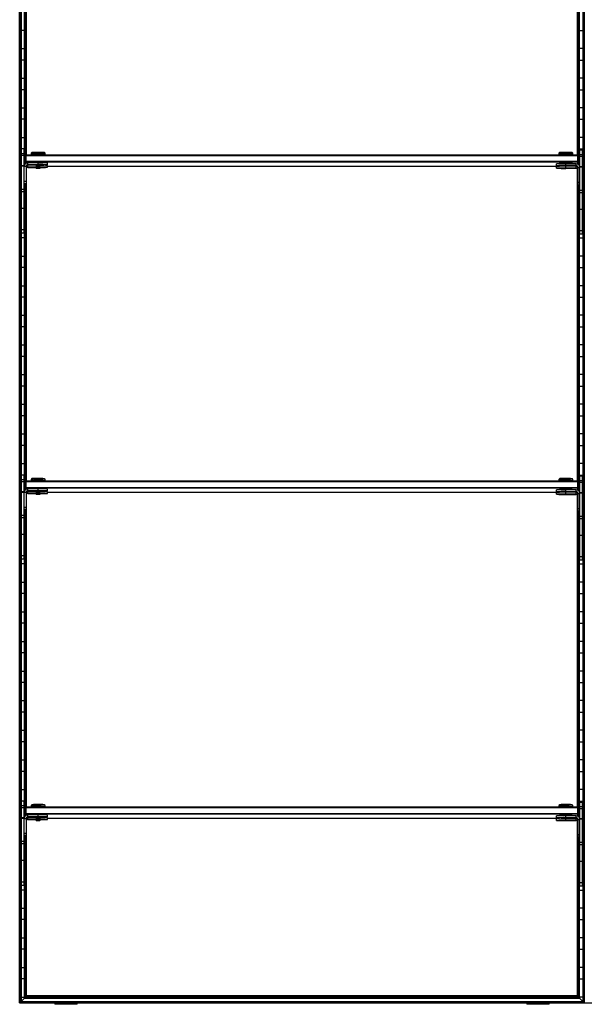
# Model space of a CAD drawing. Header units: millimetres. Extents: x -305 to 1920, y -1202 to 1202.
# Tile 1 of 6: x -305 to 305, y -1202 to -139. Entities that reach past the tile are written whole.
import ezdxf

# ---------------------------------------------------------------- set-up
doc = ezdxf.new("R2010")
doc.units = ezdxf.units.MM

msp = doc.modelspace()

# ---------------------------------------------------------------- linework, layer by layer
at = {"color": 7, "linetype": 'Continuous', "lineweight": 25}
for p, q in [((-304.9, -1200), (-304.9, 1200)), ((-304.5, 1199.7), (-304.5, -1199.7)), ((-303.7, 1198.8), (-303.7, -1198.8)), ((-303.4, 1198.5), (-303.4, -1198.5)), ((303.4, 1198.5), (303.4, -1198.5)), ((303.7, -1198.8), (303.7, 1198.8)), ((304.5, 1199.7), (304.5, -1199.7)), ((304.9, -1200), (304.9, 1200)), ((-297.4, -284.5), (-297.4, 53.3)), ((297.4, -284.5), (297.4, 52.3)), ((-299.6, -295.5), (-299.6, 35.9)), ((-299.3, 35.9), (-299.3, -294.9)), ((-298.5, -285), (-298.5, 35.9)), ((-298.1, 35.9), (-298.1, -284.6)), ((298.1, 34.9), (298.1, -284.6)), ((298.5, -285), (298.5, 34.9)), ((299.3, 34.9), (299.3, -295.9)), ((299.6, -296.5), (299.6, 34.9)), ((-299.6, -150.2), (-303.4, -150.2)), ((299.6, -150.2), (303.4, -150.2)), ((-303.4, -169.8), (-299.6, -169.8)), ((303.4, -169.8), (299.6, -169.8)), ((-299.6, -182.2), (-303.4, -182.2)), ((299.6, -182.2), (303.4, -182.2)), ((-303.4, -201.8), (-299.6, -201.8)), ((303.4, -201.8), (299.6, -201.8)), ((-299.6, -214.2), (-303.4, -214.2)), ((299.6, -214.2), (303.4, -214.2)), ((-303.4, -233.8), (-299.6, -233.8)), ((303.4, -233.8), (299.6, -233.8)), ((-299.6, -246.2), (-303.4, -246.2)), ((299.6, -246.2), (303.4, -246.2)), ((-303.4, -265.8), (-299.6, -265.8)), ((303.4, -265.8), (299.6, -265.8)), ((-299.6, -278.2), (-303.4, -278.2)), ((-303, -369.2), (-303, -278.2)), ((-300, -283.5), (-303, -283.5)), ((-300, -285.4), (-303, -285.4)), ((-300, -369.2), (-300, -278.2)), ((-299, -285.5), (-298, -284.5)), ((-299, -285.5), (-299, -294.5)), ((-299, -285.5), (-298, -285.5)), ((-298, -293.7), (-298, -284.5)), ((-298, -284.5), (298, -284.5)), ((298, -285.5), (-298, -285.5)), ((-291.7, -282.1), (-292.5, -282.9)), ((-292.5, -282.9), (-292.5, -284.3)), ((-291.8, -284.3), (-291.8, -284.5)), ((-285, -284.2), (-285, -282)), ((-285, -284.2), (-285, -284.5)), ((-277.5, -282.9), (-278.3, -282.1)), ((-278.2, -284.5), (-278.2, -284.3)), ((-277.5, -284.3), (-277.5, -282.9)), ((278.3, -282.1), (277.5, -282.9)), ((277.5, -282.9), (277.5, -284.3)), ((278.2, -284.3), (278.2, -284.5)), ((285, -284.2), (285, -282)), ((285, -284.2), (285, -284.5)), ((292.5, -282.9), (291.7, -282.1)), ((291.8, -284.5), (291.8, -284.3)), ((292.5, -284.3), (292.5, -282.9)), ((298, -294.7), (298, -284.5)), ((299, -285.5), (298, -284.5)), ((299, -285.5), (298, -285.5)), ((299, -285.5), (299, -295.5)), ((299.6, -278.2), (303.4, -278.2)), ((300, -370.2), (300, -279.2)), ((300, -279.2), (303, -279.2)), ((303, -284.5), (300, -284.5)), ((303, -286.4), (300, -286.4)), ((303, -370.2), (303, -279.2)), ((-300, -296.4), (-303, -296.4)), ((-300, -296.9), (-303, -296.9)), ((-298, -297.2), (-300, -297.2)), ((-298, -291.5), (-299, -291.5)), ((-298, -292.5), (-299, -291.5)), ((-298, -291.5), (298, -291.5)), ((298, -292.5), (-298, -292.5)), ((-298, -297.2), (-298, -316.1)), ((-296, -295.5), (-296, -293.2)), ((-285, -293.2), (-296, -293.2)), ((-285, -295.2), (-296, -295.2)), ((-296, -295.5), (-287.5, -295.5)), ((-296, -298.1), (-296, -295.8)), ((-287.5, -295.8), (-296, -295.8)), ((-287.5, -295.3), (-287.5, -295.8)), ((-287.5, -295.8), (-287, -296.3)), ((-285, -295.2), (-285, -293.2)), ((-285, -296.3), (-285, -295.3)), ((-285, -297.8), (-285, -296.4)), ((-283, -296.3), (-282.5, -295.8)), ((-282.5, -295.8), (-282.5, -295.3)), ((-275, -295.3), (-275, -293.3)), ((-275, -298), (-275, -296)), ((-275, -296.8), (278.2, -296.8)), ((275, -296.3), (275, -294.3)), ((275, -299), (275, -297)), ((278.2, -293.3), (278.2, -294.2)), ((278.2, -296.5), (278.2, -296.8)), ((283, -296.3), (283, -296.3)), ((285, -296.2), (285, -293.2)), ((296, -294.2), (285, -294.2)), ((296, -296.2), (285, -296.2)), ((285, -296.3), (285, -296.3)), ((285, -296.4), (285, -296.4)), ((285, -298.8), (285, -296.5)), ((285, -296.5), (296, -296.5)), ((296, -296.8), (285, -296.8)), ((287, -296.3), (287, -296.3)), ((291.8, -294.2), (291.8, -293.3)), ((291.8, -296.8), (291.8, -296.5)), ((296, -296.5), (296, -294.2)), ((296, -299.1), (296, -296.8)), ((296.5, -296.8), (297.1, -296.8)), ((298, -291.5), (299, -291.5)), ((298, -292.5), (299, -291.5)), ((303, -297.4), (300, -297.4)), ((-303.4, -297.8), (-303, -297.8)), ((-297.4, -636.5), (-297.4, -298.7)), ((-285, -297.8), (-296, -297.8)), ((-296, -298.1), (-287.5, -298.1)), ((-287.5, -298), (-287.5, -298.5)), ((-287.5, -298.5), (-287, -299)), ((-285, -298.9), (-285, -297.9)), ((-283, -299), (-282.5, -298.5)), ((-282.5, -298.5), (-282.5, -298)), ((283, -298.9), (283, -299)), ((296, -298.8), (285, -298.8)), ((285, -298.9), (285, -298.9)), ((285, -299), (285, -299)), ((285, -299.1), (296, -299.1)), ((287, -299), (287, -298.9)), ((297.4, -636.5), (297.4, -299.7)), ((298, -298.2), (298, -317.1)), ((298, -298.2), (300, -298.2)), ((300, -297.8), (300, -297.8)), ((303, -297.9), (300, -297.9)), ((303.4, -297.8), (303, -297.8)), ((-303, -310.2), (-303.4, -310.2)), ((-298, -313.2), (-300, -313.2)), ((-298, -313.5), (-300, -313.5)), ((-298, -315.8), (-300, -315.8)), ((-298, -316.1), (-300, -316.1)), ((-299.6, -647.5), (-299.6, -316.1)), ((-299.3, -316.1), (-299.3, -646.9)), ((-298.5, -637), (-298.5, -316.1)), ((-298.1, -316.1), (-298.1, -636.6)), ((298, -314.2), (300, -314.2)), ((298, -314.5), (300, -314.5)), ((298, -316.8), (300, -316.8)), ((298, -317.1), (300, -317.1)), ((298.1, -317.1), (298.1, -636.6)), ((298.5, -637), (298.5, -317.1)), ((299.3, -317.1), (299.3, -647.9)), ((299.6, -648.5), (299.6, -317.1)), ((303, -310.2), (303.4, -310.2)), ((-300, -321.9), (-303, -321.9)), ((-300, -324.5), (-303, -324.5)), ((303, -322.9), (300, -322.9)), ((303, -325.5), (300, -325.5)), ((-303.4, -329.8), (-303, -329.8)), ((-300, -329.8), (-299.6, -329.8)), ((300, -329.8), (299.6, -329.8)), ((303.4, -329.8), (303, -329.8)), ((-303, -342.2), (-303.4, -342.2)), ((-300, -342.4), (-303, -342.4)), ((-299.6, -342.2), (-300, -342.2)), ((299.6, -342.2), (300, -342.2)), ((303, -343.4), (300, -343.4)), ((303, -342.2), (303.4, -342.2)), ((-303.4, -361.8), (-303, -361.8)), ((-300, -365.6), (-303, -365.6)), ((-300, -369.2), (-303, -369.2)), ((-300, -361.8), (-299.6, -361.8)), ((300, -361.8), (299.6, -361.8)), ((303, -366.6), (300, -366.6)), ((303, -370.2), (300, -370.2)), ((303.4, -361.8), (303, -361.8)), ((-299.6, -374.2), (-303.4, -374.2)), ((299.6, -374.2), (303.4, -374.2)), ((-303.4, -393.8), (-299.6, -393.8)), ((303.4, -393.8), (299.6, -393.8)), ((-299.6, -406.2), (-303.4, -406.2)), ((299.6, -406.2), (303.4, -406.2)), ((-303.4, -425.8), (-299.6, -425.8)), ((303.4, -425.8), (299.6, -425.8)), ((-299.6, -438.2), (-303.4, -438.2)), ((299.6, -438.2), (303.4, -438.2)), ((-303.4, -457.8), (-299.6, -457.8)), ((303.4, -457.8), (299.6, -457.8)), ((-299.6, -470.2), (-303.4, -470.2)), ((299.6, -470.2), (303.4, -470.2)), ((-303.4, -489.8), (-299.6, -489.8)), ((303.4, -489.8), (299.6, -489.8)), ((-299.6, -502.2), (-303.4, -502.2)), ((299.6, -502.2), (303.4, -502.2)), ((-303.4, -521.8), (-299.6, -521.8)), ((303.4, -521.8), (299.6, -521.8)), ((-299.6, -534.2), (-303.4, -534.2)), ((299.6, -534.2), (303.4, -534.2)), ((-303.4, -553.8), (-299.6, -553.8)), ((303.4, -553.8), (299.6, -553.8)), ((-299.6, -566.2), (-303.4, -566.2)), ((299.6, -566.2), (303.4, -566.2)), ((-303.4, -585.8), (-299.6, -585.8)), ((303.4, -585.8), (299.6, -585.8)), ((-299.6, -598.2), (-303.4, -598.2)), ((299.6, -598.2), (303.4, -598.2)), ((-303.4, -617.8), (-299.6, -617.8)), ((303.4, -617.8), (299.6, -617.8)), ((-299.6, -630.2), (-303.4, -630.2)), ((-303, -721.2), (-303, -630.2)), ((-300, -635.5), (-303, -635.5)), ((-300, -637.4), (-303, -637.4)), ((-300, -721.2), (-300, -630.2)), ((-299, -637.5), (-298, -636.5)), ((-299, -637.5), (-299, -646.5)), ((-299, -637.5), (-298, -637.5)), ((-298, -645.7), (-298, -636.5)), ((-298, -636.5), (298, -636.5)), ((298, -637.5), (-298, -637.5)), ((-291.7, -634.1), (-292.5, -634.9)), ((-292.5, -634.9), (-292.5, -636.3)), ((-291.8, -636.3), (-291.8, -636.5)), ((-285, -636.2), (-285, -634)), ((-285, -636.2), (-285, -636.5)), ((-277.5, -634.9), (-278.3, -634.1)), ((-278.2, -636.5), (-278.2, -636.3)), ((-277.5, -636.3), (-277.5, -634.9)), ((278.3, -634.1), (277.5, -634.9)), ((277.5, -634.9), (277.5, -636.3)), ((278.2, -636.3), (278.2, -636.5)), ((285, -636.2), (285, -634)), ((285, -636.2), (285, -636.5)), ((292.5, -634.9), (291.7, -634.1)), ((291.8, -636.5), (291.8, -636.3)), ((292.5, -636.3), (292.5, -634.9)), ((298, -646.7), (298, -636.5)), ((299, -637.5), (298, -636.5)), ((299, -637.5), (298, -637.5)), ((299, -637.5), (299, -647.5)), ((299.6, -630.2), (303.4, -630.2)), ((300, -722.2), (300, -631.2)), ((300, -631.2), (303, -631.2)), ((303, -636.5), (300, -636.5)), ((303, -722.2), (303, -631.2)), ((-298, -643.5), (-299, -643.5)), ((-298, -644.5), (-299, -643.5)), ((-298, -643.5), (298, -643.5)), ((298, -644.5), (-298, -644.5)), ((-296, -647.5), (-296, -645.2)), ((-285, -645.2), (-296, -645.2)), ((-285, -647.2), (-296, -647.2)), ((-296, -647.5), (-287.5, -647.5)), ((-296, -650.1), (-296, -647.8)), ((-287.5, -647.8), (-296, -647.8)), ((-287.5, -647.3), (-287.5, -647.8)), ((-287.5, -647.8), (-287, -648.3)), ((-285, -647.2), (-285, -645.2)), ((-285, -648.3), (-285, -647.3)), ((-285, -649.8), (-285, -648.4)), ((-283, -648.3), (-282.5, -647.8)), ((-282.5, -647.8), (-282.5, -647.3)), ((-275, -647.3), (-275, -645.3)), ((-275, -650), (-275, -648)), ((275, -648.3), (275, -646.3)), ((278.2, -645.3), (278.2, -646.2)), ((283, -648.3), (283, -648.3)), ((285, -648.2), (285, -645.2)), ((296, -646.2), (285, -646.2)), ((296, -648.2), (285, -648.2)), ((285, -648.3), (285, -648.3)), ((285, -648.4), (285, -648.4)), ((287, -648.3), (287, -648.3)), ((291.8, -646.2), (291.8, -645.3)), ((296, -648.5), (296, -646.2)), ((298, -643.5), (299, -643.5)), ((298, -644.5), (299, -643.5)), ((303, -638.4), (300, -638.4)), ((-303.4, -649.8), (-303, -649.8)), ((-300, -648.4), (-303, -648.4)), ((-300, -648.9), (-303, -648.9)), ((-298, -649.2), (-300, -649.2)), ((-298, -649.2), (-298, -668.1)), ((-297.4, -988.5), (-297.4, -650.7)), ((-285, -649.8), (-296, -649.8)), ((-296, -650.1), (-287.5, -650.1)), ((-287.5, -650), (-287.5, -650.5)), ((-287.5, -650.5), (-287, -651)), ((-285, -650.9), (-285, -649.9)), ((-283, -651), (-282.5, -650.5)), ((-282.5, -650.5), (-282.5, -650)), ((-275, -648.8), (278.2, -648.8)), ((275, -651), (275, -649)), ((278.2, -648.5), (278.2, -648.8)), ((283, -650.9), (283, -651)), ((285, -648.5), (296, -648.5)), ((285, -650.8), (285, -648.5)), ((296, -648.8), (285, -648.8)), ((296, -650.8), (285, -650.8)), ((285, -650.9), (285, -650.9)), ((285, -651), (285, -651)), ((285, -651.1), (296, -651.1)), ((287, -651), (287, -650.9)), ((291.8, -648.8), (291.8, -648.5)), ((296, -651.1), (296, -648.8)), ((296.5, -648.8), (297.1, -648.8)), ((297.4, -988.5), (297.4, -651.7)), ((298, -650.2), (298, -669.1)), ((298, -650.2), (300, -650.2)), ((303, -649.4), (300, -649.4)), ((300, -649.8), (300, -649.8)), ((303, -649.9), (300, -649.9)), ((303.4, -649.8), (303, -649.8)), ((-303, -662.2), (-303.4, -662.2)), ((-298, -665.2), (-300, -665.2)), ((-298, -665.5), (-300, -665.5)), ((-298, -667.8), (-300, -667.8)), ((-298, -668.1), (-300, -668.1)), ((-299.6, -999.5), (-299.6, -668.1)), ((-299.3, -668.1), (-299.3, -998.9)), ((-298.5, -989), (-298.5, -668.1)), ((-298.1, -668.1), (-298.1, -988.6)), ((298, -666.2), (300, -666.2)), ((298, -666.5), (300, -666.5)), ((298, -668.8), (300, -668.8)), ((298, -669.1), (300, -669.1)), ((298.1, -669.1), (298.1, -988.6)), ((298.5, -989), (298.5, -669.1)), ((299.3, -669.1), (299.3, -999.9)), ((299.6, -1000.5), (299.6, -669.1)), ((303, -662.2), (303.4, -662.2)), ((-300, -673.9), (-303, -673.9)), ((-300, -676.5), (-303, -676.5)), ((303, -674.9), (300, -674.9)), ((303, -677.5), (300, -677.5)), ((-303.4, -681.8), (-303, -681.8)), ((-300, -681.8), (-299.6, -681.8)), ((300, -681.8), (299.6, -681.8)), ((303.4, -681.8), (303, -681.8)), ((-303, -694.2), (-303.4, -694.2)), ((-300, -694.4), (-303, -694.4)), ((-299.6, -694.2), (-300, -694.2)), ((299.6, -694.2), (300, -694.2)), ((303, -695.4), (300, -695.4)), ((303, -694.2), (303.4, -694.2)), ((-303.4, -713.8), (-303, -713.8)), ((-300, -717.6), (-303, -717.6)), ((-300, -721.2), (-303, -721.2)), ((-300, -713.8), (-299.6, -713.8)), ((300, -713.8), (299.6, -713.8)), ((303, -718.6), (300, -718.6)), ((303, -722.2), (300, -722.2)), ((303.4, -713.8), (303, -713.8)), ((-299.6, -726.2), (-303.4, -726.2)), ((299.6, -726.2), (303.4, -726.2)), ((-303.4, -745.8), (-299.6, -745.8)), ((303.4, -745.8), (299.6, -745.8)), ((-299.6, -758.2), (-303.4, -758.2)), ((299.6, -758.2), (303.4, -758.2)), ((-303.4, -777.8), (-299.6, -777.8)), ((303.4, -777.8), (299.6, -777.8)), ((-299.6, -790.2), (-303.4, -790.2)), ((299.6, -790.2), (303.4, -790.2)), ((-303.4, -809.8), (-299.6, -809.8)), ((303.4, -809.8), (299.6, -809.8)), ((-299.6, -822.2), (-303.4, -822.2)), ((299.6, -822.2), (303.4, -822.2)), ((-303.4, -841.8), (-299.6, -841.8)), ((303.4, -841.8), (299.6, -841.8)), ((-299.6, -854.2), (-303.4, -854.2)), ((299.6, -854.2), (303.4, -854.2)), ((-303.4, -873.8), (-299.6, -873.8)), ((303.4, -873.8), (299.6, -873.8)), ((-299.6, -886.2), (-303.4, -886.2)), ((299.6, -886.2), (303.4, -886.2)), ((-303.4, -905.8), (-299.6, -905.8)), ((303.4, -905.8), (299.6, -905.8)), ((-299.6, -918.2), (-303.4, -918.2)), ((299.6, -918.2), (303.4, -918.2)), ((-303.4, -937.8), (-299.6, -937.8)), ((303.4, -937.8), (299.6, -937.8)), ((-299.6, -950.2), (-303.4, -950.2)), ((299.6, -950.2), (303.4, -950.2)), ((-303.4, -969.8), (-299.6, -969.8)), ((303.4, -969.8), (299.6, -969.8)), ((-299.6, -982.2), (-303.4, -982.2)), ((-303, -1073.2), (-303, -982.2)), ((-300, -987.5), (-303, -987.5)), ((-300, -1073.2), (-300, -982.2)), ((-299, -989.5), (-298, -988.5)), ((-298, -997.7), (-298, -988.5)), ((-298, -988.5), (298, -988.5)), ((-291.7, -986.1), (-292.5, -986.9)), ((-292.5, -986.9), (-292.5, -988.3)), ((-291.8, -988.3), (-291.8, -988.5)), ((-285, -988.2), (-285, -986)), ((-285, -988.2), (-285, -988.5)), ((-277.5, -986.9), (-278.3, -986.1)), ((-278.2, -988.5), (-278.2, -988.3)), ((-277.5, -988.3), (-277.5, -986.9)), ((278.3, -986.1), (277.5, -986.9)), ((277.5, -986.9), (277.5, -988.3)), ((278.2, -988.3), (278.2, -988.5)), ((285, -988.2), (285, -986)), ((285, -988.2), (285, -988.5)), ((292.5, -986.9), (291.7, -986.1)), ((291.8, -988.5), (291.8, -988.3)), ((292.5, -988.3), (292.5, -986.9)), ((298, -998.7), (298, -988.5)), ((299, -989.5), (298, -988.5)), ((299.6, -982.2), (303.4, -982.2)), ((300, -1074.2), (300, -983.2)), ((300, -983.2), (303, -983.2)), ((303, -988.5), (300, -988.5)), ((303, -1074.2), (303, -983.2)), ((-300, -989.4), (-303, -989.4)), ((-299, -989.5), (-299, -998.5)), ((-299, -989.5), (-298, -989.5)), ((-298, -996.5), (-299, -995.5)), ((-298, -995.5), (-299, -995.5)), ((298, -989.5), (-298, -989.5)), ((-298, -995.5), (298, -995.5)), ((298, -996.5), (-298, -996.5)), ((-296, -999.5), (-296, -997.2)), ((-285, -997.2), (-296, -997.2)), ((-285, -999.2), (-296, -999.2)), ((-285, -999.2), (-285, -997.2)), ((-275, -999.3), (-275, -997.3)), ((275, -1000.3), (275, -998.3)), ((278.2, -997.3), (278.2, -998.2)), ((285, -1000.2), (285, -997.2)), ((296, -998.2), (285, -998.2)), ((291.8, -998.2), (291.8, -997.3)), ((296, -1000.5), (296, -998.2)), ((299, -989.5), (298, -989.5)), ((298, -995.5), (299, -995.5)), ((298, -996.5), (299, -995.5)), ((299, -989.5), (299, -999.5)), ((303, -990.4), (300, -990.4)), ((-303.4, -1001.8), (-303, -1001.8)), ((-300, -1000.4), (-303, -1000.4)), ((-300, -1000.9), (-303, -1000.9)), ((-298, -1001.2), (-300, -1001.2)), ((-298, -1001.2), (-298, -1020.1)), ((-297.4, -1192.5), (-297.4, -1002.7)), ((-296, -999.5), (-287.5, -999.5)), ((-296, -1002.1), (-296, -999.8)), ((-287.5, -999.8), (-296, -999.8)), ((-285, -1001.8), (-296, -1001.8)), ((-296, -1002.1), (-287.5, -1002.1)), ((-287.5, -999.3), (-287.5, -999.8)), ((-287.5, -999.8), (-287, -1000.3)), ((-287.5, -1002), (-287.5, -1002.5)), ((-287.5, -1002.5), (-287, -1003)), ((-285, -1000.3), (-285, -999.3)), ((-285, -1001.8), (-285, -1000.4)), ((-285, -1002.9), (-285, -1001.9)), ((-283, -1000.3), (-282.5, -999.8)), ((-283, -1003), (-282.5, -1002.5)), ((-282.5, -999.8), (-282.5, -999.3)), ((-282.5, -1002.5), (-282.5, -1002)), ((-275, -1002), (-275, -1000)), ((-275, -1000.8), (278.2, -1000.8)), ((275, -1003), (275, -1001)), ((278.2, -1000.5), (278.2, -1000.8)), ((283, -1000.3), (283, -1000.3)), ((283, -1002.9), (283, -1003)), ((296, -1000.2), (285, -1000.2)), ((285, -1000.3), (285, -1000.3)), ((285, -1000.4), (285, -1000.4)), ((285, -1000.5), (296, -1000.5)), ((285, -1002.8), (285, -1000.5)), ((296, -1000.8), (285, -1000.8)), ((296, -1002.8), (285, -1002.8)), ((285, -1002.9), (285, -1002.9)), ((285, -1003), (285, -1003)), ((285, -1003.1), (296, -1003.1)), ((287, -1000.3), (287, -1000.3)), ((287, -1003), (287, -1002.9)), ((291.8, -1000.8), (291.8, -1000.5)), ((296, -1003.1), (296, -1000.8)), ((296.5, -1000.8), (297.1, -1000.8)), ((297.4, -1192.5), (297.4, -1003.7)), ((298, -1002.2), (298, -1021.1)), ((298, -1002.2), (300, -1002.2)), ((303, -1001.4), (300, -1001.4)), ((300, -1001.8), (300, -1001.8)), ((303, -1001.9), (300, -1001.9)), ((303.4, -1001.8), (303, -1001.8)), ((-303, -1014.2), (-303.4, -1014.2)), ((-298, -1017.2), (-300, -1017.2)), ((-298, -1017.5), (-300, -1017.5)), ((-298, -1019.8), (-300, -1019.8)), ((-298, -1020.1), (-300, -1020.1)), ((-299.6, -1194.8), (-299.6, -1020.1)), ((-299.3, -1020.1), (-299.3, -1194.4)), ((-298.5, -1193.6), (-298.5, -1020.1)), ((-298.1, -1020.1), (-298.1, -1193.2)), ((298, -1018.2), (300, -1018.2)), ((298, -1018.5), (300, -1018.5)), ((303, -1014.2), (303.4, -1014.2)), ((-300, -1025.9), (-303, -1025.9)), ((-300, -1028.5), (-303, -1028.5)), ((298, -1020.8), (300, -1020.8)), ((298, -1021.1), (300, -1021.1)), ((298.1, -1021.1), (298.1, -1193.2)), ((298.5, -1193.6), (298.5, -1021.1)), ((299.3, -1021.1), (299.3, -1194.4)), ((299.6, -1194.8), (299.6, -1021.1)), ((303, -1026.9), (300, -1026.9)), ((303, -1029.5), (300, -1029.5)), ((-303.4, -1033.8), (-303, -1033.8)), ((-300, -1033.8), (-299.6, -1033.8)), ((300, -1033.8), (299.6, -1033.8)), ((303.4, -1033.8), (303, -1033.8)), ((-303, -1046.2), (-303.4, -1046.2)), ((-300, -1046.4), (-303, -1046.4)), ((-299.6, -1046.2), (-300, -1046.2)), ((299.6, -1046.2), (300, -1046.2)), ((303, -1047.4), (300, -1047.4)), ((303, -1046.2), (303.4, -1046.2)), ((-303.4, -1065.8), (-303, -1065.8)), ((-300, -1069.6), (-303, -1069.6)), ((-300, -1073.2), (-303, -1073.2)), ((-300, -1065.8), (-299.6, -1065.8)), ((300, -1065.8), (299.6, -1065.8)), ((303, -1070.6), (300, -1070.6)), ((303.4, -1065.8), (303, -1065.8)), ((-299.6, -1078.2), (-303.4, -1078.2)), ((299.6, -1078.2), (303.4, -1078.2)), ((303, -1074.2), (300, -1074.2)), ((-303.4, -1097.8), (-299.6, -1097.8)), ((303.4, -1097.8), (299.6, -1097.8)), ((-299.6, -1110.2), (-303.4, -1110.2)), ((299.6, -1110.2), (303.4, -1110.2)), ((-303.4, -1129.8), (-299.6, -1129.8)), ((303.4, -1129.8), (299.6, -1129.8)), ((-299.6, -1142.2), (-303.4, -1142.2)), ((299.6, -1142.2), (303.4, -1142.2)), ((-303.4, -1161.8), (-299.6, -1161.8)), ((303.4, -1161.8), (299.6, -1161.8)), ((-299.6, -1174.2), (-303.4, -1174.2)), ((299.6, -1174.2), (303.4, -1174.2)), ((-304.9, -1200), (1920.4, -1200)), ((-303.7, -1198.8), (-304.5, -1199.7)), ((-304.5, -1199.7), (304.5, -1199.7)), ((-303.7, -1198.8), (303.7, -1198.8)), ((-303.4, -1193.8), (-299.6, -1193.8)), ((-299.6, -1194.8), (-303.4, -1198.5)), ((-303.4, -1198.5), (303.4, -1198.5)), ((-299.6, -1194.8), (299.6, -1194.8)), ((-298.5, -1193.6), (-299.3, -1194.4)), ((-299.3, -1194.4), (299.3, -1194.4)), ((-298.5, -1193.6), (298.5, -1193.6)), ((-297.4, -1192.5), (-298.1, -1193.2)), ((-298.1, -1193.2), (298.1, -1193.2)), ((297.4, -1192.5), (-297.4, -1192.5)), ((-267, -1200), (-267, -1201.6)), ((-261.5, -1200), (-261.5, -1201.6)), ((-242.8, -1201.6), (-242.8, -1200)), ((242.8, -1200), (242.8, -1201.6)), ((249.3, -1200), (249.3, -1201.6)), ((267, -1201.6), (267, -1200)), ((297.4, -1192.5), (298.1, -1193.2)), ((298.5, -1193.6), (299.3, -1194.4)), ((303.4, -1193.8), (299.6, -1193.8)), ((299.6, -1194.8), (303.4, -1198.5)), ((303.7, -1198.8), (304.5, -1199.7)), ((-242.8, -1201.6), (-267, -1201.6)), ((267, -1201.6), (242.8, -1201.6))]:
    msp.add_line(p, q, dxfattribs=at)
at = {"color": 7, "linetype": 'Continuous', "lineweight": 25, "flags": 128}
for points in [[(-292.1, -284.4), (-292.3, -284.4), (-292.5, -284.3), (-292.3, -284.3), (-291.8, -284.3), (-290.9, -284.3), (-289.7, -284.2), (-288.3, -284.2), (-286.7, -284.2), (-285, -284.2)], [(-291.8, -284.4), (-291.8, -284.4), (-292, -284.4)], [(-285, -284.2), (-283.3, -284.2), (-281.7, -284.2), (-280.3, -284.2), (-279.1, -284.3), (-278.2, -284.3), (-277.7, -284.3), (-277.5, -284.3), (-277.7, -284.4), (-278.2, -284.4), (-278.2, -284.4)], [(278.2, -284.4), (278.2, -284.4), (277.7, -284.4), (277.5, -284.3), (277.7, -284.3), (278.2, -284.3), (279.1, -284.3), (280.3, -284.2), (281.7, -284.2), (283.3, -284.2), (285, -284.2)], [(285, -284.2), (286.7, -284.2), (288.3, -284.2), (289.7, -284.2), (290.9, -284.3), (291.8, -284.3), (292.3, -284.3), (292.5, -284.3), (292.3, -284.4), (291.8, -284.4), (291.8, -284.4)], [(-296, -295.8), (-296.8, -295.9), (-297.3, -296)], [(-287.5, -295.8), (-287.5, -295.8), (-287.3, -295.8), (-286.8, -295.8), (-286, -295.8), (-285, -295.8)], [(-285, -296.3), (-285.8, -296.3), (-286.4, -296.3), (-286.8, -296.3), (-287, -296.3), (-286.8, -296.4), (-286.4, -296.4), (-285.8, -296.4), (-285, -296.4)], [(-285, -295.8), (-284, -295.8), (-283.2, -295.8), (-282.7, -295.8), (-282.5, -295.8), (-282.5, -295.8)], [(-285, -296.4), (-284.2, -296.4), (-283.6, -296.4), (-283.2, -296.4), (-283, -296.3), (-283.2, -296.3), (-283.6, -296.3), (-284.2, -296.3), (-285, -296.3)], [(285, -296.4), (284.1, -296.4), (283.4, -296.4), (282.9, -296.4), (282.8, -296.3), (282.9, -296.3), (283.4, -296.3), (284.1, -296.3), (285, -296.3)], [(285, -296.3), (284.2, -296.3), (283.6, -296.3), (283.2, -296.3), (283, -296.3), (283.2, -296.4), (283.6, -296.4), (284.2, -296.4), (285, -296.4)], [(285, -296.4), (285.8, -296.4), (286.4, -296.4), (286.8, -296.4), (287, -296.3), (286.8, -296.3), (286.4, -296.3), (285.8, -296.3), (285, -296.3)], [(285, -296.3), (285.9, -296.3), (286.6, -296.3), (287.1, -296.3), (287.2, -296.3), (287.1, -296.4), (286.6, -296.4), (285.9, -296.4), (285, -296.4)], [(297.3, -297), (296.8, -296.9), (296, -296.8)], [(-285, -298.9), (-285.8, -298.9), (-286.4, -298.9), (-286.8, -298.9), (-287, -299), (-286.8, -299), (-286.4, -299), (-285.8, -299), (-285, -299)], [(-285, -298.4), (-284, -298.4), (-283.2, -298.4), (-282.7, -298.4), (-282.5, -298.5), (-282.5, -298.5)], [(-285, -299), (-284.2, -299), (-283.6, -299), (-283.2, -299), (-283, -299), (-283.2, -298.9), (-283.6, -298.9), (-284.2, -298.9), (-285, -298.9)], [(285, -299), (284.1, -299), (283.4, -299), (282.9, -299), (282.8, -299), (282.9, -298.9), (283.4, -298.9), (284.1, -298.9), (285, -298.9)], [(285, -298.9), (284.2, -298.9), (283.6, -298.9), (283.2, -298.9), (283, -299), (283.2, -299), (283.6, -299), (284.2, -299), (285, -299)], [(285, -299), (285.8, -299), (286.4, -299), (286.8, -299), (287, -299), (286.8, -298.9), (286.4, -298.9), (285.8, -298.9), (285, -298.9)], [(285, -298.9), (285.9, -298.9), (286.6, -298.9), (287.1, -298.9), (287.2, -299), (287.1, -299), (286.6, -299), (285.9, -299), (285, -299)], [(-291.8, -636.4), (-291.8, -636.4), (-292.3, -636.4), (-292.5, -636.3), (-292.3, -636.3), (-291.8, -636.3), (-290.9, -636.3), (-289.7, -636.2), (-288.3, -636.2), (-286.7, -636.2), (-285, -636.2)], [(-285, -636.2), (-283.3, -636.2), (-281.7, -636.2), (-280.3, -636.2), (-279.1, -636.3), (-278.2, -636.3), (-277.7, -636.3), (-277.5, -636.3), (-277.7, -636.4), (-278.2, -636.4), (-278.2, -636.4)], [(278.2, -636.4), (278.2, -636.4), (277.7, -636.4), (277.5, -636.3), (277.7, -636.3), (278.2, -636.3), (279.1, -636.3), (280.3, -636.2), (281.7, -636.2), (283.3, -636.2), (285, -636.2)], [(285, -636.2), (286.7, -636.2), (288.3, -636.2), (289.7, -636.2), (290.9, -636.3), (291.8, -636.3), (292.3, -636.3), (292.5, -636.3), (292.3, -636.4), (291.8, -636.4), (291.8, -636.4)], [(-296, -647.8), (-296.8, -647.9), (-297.3, -648)], [(-287.5, -647.8), (-287.5, -647.8), (-287.3, -647.8), (-286.8, -647.8), (-286, -647.8), (-285, -647.8)], [(-285, -648.3), (-285.8, -648.3), (-286.4, -648.3), (-286.8, -648.3), (-287, -648.3), (-286.8, -648.4), (-286.4, -648.4), (-285.8, -648.4), (-285, -648.4)], [(-285, -647.8), (-284, -647.8), (-283.2, -647.8), (-282.7, -647.8), (-282.5, -647.8), (-282.5, -647.8)], [(-285, -648.4), (-284.2, -648.4), (-283.6, -648.4), (-283.2, -648.4), (-283, -648.3), (-283.2, -648.3), (-283.6, -648.3), (-284.2, -648.3), (-285, -648.3)], [(285, -648.4), (284.1, -648.4), (283.4, -648.4), (282.9, -648.4), (282.8, -648.3), (282.9, -648.3), (283.4, -648.3), (284.1, -648.3), (285, -648.3)], [(285, -648.3), (284.2, -648.3), (283.6, -648.3), (283.2, -648.3), (283, -648.3), (283.2, -648.4), (283.6, -648.4), (284.2, -648.4), (285, -648.4)], [(285, -648.4), (285.8, -648.4), (286.4, -648.4), (286.8, -648.4), (287, -648.3), (286.8, -648.3), (286.4, -648.3), (285.8, -648.3), (285, -648.3)], [(285, -648.3), (285.9, -648.3), (286.6, -648.3), (287.1, -648.3), (287.2, -648.3), (287.1, -648.4), (286.6, -648.4), (285.9, -648.4), (285, -648.4)], [(-287.5, -650.5), (-287.5, -650.5), (-287.3, -650.4), (-286.8, -650.4), (-286, -650.4), (-285, -650.4)], [(-285, -650.9), (-285.8, -650.9), (-286.4, -650.9), (-286.8, -650.9), (-287, -651), (-286.8, -651), (-286.4, -651), (-285.8, -651), (-285, -651)], [(-285, -651), (-284.2, -651), (-283.6, -651), (-283.2, -651), (-283, -651), (-283.2, -650.9), (-283.6, -650.9), (-284.2, -650.9), (-285, -650.9)], [(285, -651), (284.1, -651), (283.4, -651), (282.9, -651), (282.8, -651), (282.9, -650.9), (283.4, -650.9), (284.1, -650.9), (285, -650.9)], [(285, -650.9), (284.2, -650.9), (283.6, -650.9), (283.2, -650.9), (283, -651), (283.2, -651), (283.6, -651), (284.2, -651), (285, -651)], [(285, -651), (285.8, -651), (286.4, -651), (286.8, -651), (287, -651), (286.8, -650.9), (286.4, -650.9), (285.8, -650.9), (285, -650.9)], [(285, -650.9), (285.9, -650.9), (286.6, -650.9), (287.1, -650.9), (287.2, -651), (287.1, -651), (286.6, -651), (285.9, -651), (285, -651)], [(297.3, -649), (296.8, -648.9), (296, -648.8)], [(-292.1, -988.4), (-292.3, -988.4), (-292.5, -988.3), (-292.3, -988.3), (-291.8, -988.3), (-290.9, -988.3), (-289.7, -988.2), (-288.3, -988.2), (-286.7, -988.2), (-285, -988.2)], [(-291.8, -988.4), (-291.8, -988.4), (-292, -988.4)], [(-285, -988.2), (-283.3, -988.2), (-281.7, -988.2), (-280.3, -988.2), (-279.1, -988.3), (-278.2, -988.3), (-277.7, -988.3), (-277.5, -988.3), (-277.7, -988.4), (-278.2, -988.4), (-278.2, -988.4)], [(277.9, -988.4), (277.7, -988.4), (277.5, -988.3), (277.7, -988.3), (278.2, -988.3), (279.1, -988.3), (280.3, -988.2), (281.7, -988.2), (283.3, -988.2), (285, -988.2)], [(278.2, -988.4), (278.2, -988.4), (278, -988.4)], [(285, -988.2), (286.7, -988.2), (288.3, -988.2), (289.7, -988.2), (290.9, -988.3), (291.8, -988.3), (292.3, -988.3), (292.5, -988.3), (292.3, -988.4), (291.8, -988.4), (291.8, -988.4)], [(-296, -999.8), (-296.8, -999.9), (-297.3, -1000)], [(-285, -1000.3), (-285.8, -1000.3), (-286.4, -1000.3), (-286.8, -1000.3), (-287, -1000.3), (-286.8, -1000.4), (-286.4, -1000.4), (-285.8, -1000.4), (-285, -1000.4)], [(-285, -1002.9), (-285.8, -1002.9), (-286.4, -1002.9), (-286.8, -1002.9), (-287, -1003), (-286.8, -1003), (-286.4, -1003), (-285.8, -1003), (-285, -1003)], [(-285, -1000.4), (-284.2, -1000.4), (-283.6, -1000.4), (-283.2, -1000.4), (-283, -1000.3), (-283.2, -1000.3), (-283.6, -1000.3), (-284.2, -1000.3), (-285, -1000.3)], [(-285, -1002.4), (-284, -1002.4), (-283.2, -1002.4), (-282.7, -1002.4), (-282.5, -1002.5), (-282.5, -1002.5)], [(-285, -1003), (-284.2, -1003), (-283.6, -1003), (-283.2, -1003), (-283, -1003), (-283.2, -1002.9), (-283.6, -1002.9), (-284.2, -1002.9), (-285, -1002.9)], [(285, -1000.4), (284.1, -1000.4), (283.4, -1000.4), (282.9, -1000.4), (282.8, -1000.3), (282.9, -1000.3), (283.4, -1000.3), (284.1, -1000.3), (285, -1000.3)], [(285, -1003), (284.1, -1003), (283.4, -1003), (282.9, -1003), (282.8, -1003), (282.9, -1002.9), (283.4, -1002.9), (284.1, -1002.9), (285, -1002.9)], [(285, -1000.3), (284.2, -1000.3), (283.6, -1000.3), (283.2, -1000.3), (283, -1000.3), (283.2, -1000.4), (283.6, -1000.4), (284.2, -1000.4), (285, -1000.4)], [(285, -1002.9), (284.2, -1002.9), (283.6, -1002.9), (283.2, -1002.9), (283, -1003), (283.2, -1003), (283.6, -1003), (284.2, -1003), (285, -1003)], [(285, -1000.4), (285.8, -1000.4), (286.4, -1000.4), (286.8, -1000.4), (287, -1000.3), (286.8, -1000.3), (286.4, -1000.3), (285.8, -1000.3), (285, -1000.3)], [(285, -1000.3), (285.9, -1000.3), (286.6, -1000.3), (287.1, -1000.3), (287.2, -1000.3), (287.1, -1000.4), (286.6, -1000.4), (285.9, -1000.4), (285, -1000.4)], [(285, -1003), (285.8, -1003), (286.4, -1003), (286.8, -1003), (287, -1003), (286.8, -1002.9), (286.4, -1002.9), (285.8, -1002.9), (285, -1002.9)], [(285, -1002.9), (285.9, -1002.9), (286.6, -1002.9), (287.1, -1002.9), (287.2, -1003), (287.1, -1003), (286.6, -1003), (285.9, -1003), (285, -1003)], [(297.3, -1001), (296.8, -1000.9), (296, -1000.8)]]:
    msp.add_lwpolyline(points, dxfattribs=at)
at = {"color": 7, "linetype": 'Continuous', "lineweight": 25}
for centre, radius, start, end in [((-286.6, -406.2), 123.4, 89.2585, 92.7412), ((-286.6, -388.6), 104.4, 89.1473, 92.8524), ((-286.5, -389.3), 107.3, 89.1797, 92.7854), ((-282.9, -358.6), 76.6, 86.4932, 91.5417), ((-282.8, -374.4), 91.7, 86.6554, 91.3449), ((-282.9, -358.2), 74, 86.3875, 91.6128), ((283.4, -406.2), 123.4, 89.2585, 92.7412), ((283.4, -388.6), 104.4, 89.1473, 92.8524), ((283.5, -389.3), 107.3, 89.1797, 92.7854), ((287.1, -358.6), 76.6, 86.4932, 91.5417), ((287.2, -374.4), 91.7, 86.6554, 91.3449), ((287.1, -358.2), 74, 86.3875, 91.6128), ((-296, -297.2), 4, 89.9956, 179.9956), ((-296, -297.2), 2, 89.9956, 179.9956), ((-296, -297.5), 2, 89.9956, 179.9956), ((-282.5, -436.5), 143.4, 87.0017, 90.9986), ((-282.5, -438.5), 143.4, 87.0017, 90.9986), ((-281.4, -177.7), 117.9, 269.4668, 273.1146), ((-280.7, -381.8), 86, 86.2109, 91.2077), ((282.5, -437.5), 143.4, 89.0014, 92.9983), ((282.5, -439.5), 143.4, 89.0014, 92.9983), ((282.5, -153.1), 143.4, 267.0017, 270.9986), ((282.5, -440.2), 143.4, 89.0014, 92.9983), ((283.4, -397.6), 104.4, 89.1473, 92.8524), ((287.1, -367.2), 74, 86.3875, 91.6128), ((296, -298.2), 4, 0.0044, 90.0044), ((296, -298.2), 2, 0.0044, 90.0044), ((296, -298.5), 2, 0.0044, 90.0044), ((-296, -299.8), 2, 89.9956, 179.9956), ((-296, -300.1), 2, 89.9956, 179.9956), ((-285.6, -334.3), 35.8, 89.0014, 92.9983), ((-282.5, -441.2), 143.4, 87.0017, 90.9986), ((-281.4, -180.3), 117.9, 269.4668, 273.1146), ((282.5, -442.2), 143.4, 89.0014, 92.9983), ((282.5, -155.8), 143.4, 267.0017, 270.9986), ((296, -300.8), 2, 0.0044, 90.0044), ((296, -301.1), 2, 0.0044, 90.0044), ((-286.6, -758.2), 123.4, 89.2585, 92.7412), ((-286.6, -740.6), 104.4, 89.1473, 92.8524), ((-286.5, -741.3), 107.3, 89.1797, 92.7854), ((-282.9, -710.6), 76.6, 86.4932, 91.5417), ((-282.8, -726.4), 91.7, 86.6554, 91.3449), ((-282.9, -710.2), 74, 86.3875, 91.6128), ((283.4, -758.2), 123.4, 89.2585, 92.7412), ((283.4, -740.6), 104.4, 89.1473, 92.8524), ((283.5, -741.3), 107.3, 89.1797, 92.7854), ((287.1, -710.6), 76.6, 86.4932, 91.5417), ((287.2, -726.4), 91.7, 86.6554, 91.3449), ((287.1, -710.2), 74, 86.3875, 91.6128), ((-296, -649.2), 4, 89.9956, 179.9956), ((-296, -649.2), 2, 89.9956, 179.9956), ((-296, -649.5), 2, 89.9956, 179.9956), ((-282.5, -788.5), 143.4, 87.0017, 90.9986), ((-282.5, -790.5), 143.4, 87.0017, 90.9986), ((-281.4, -529.7), 117.9, 269.4668, 273.1146), ((-280.7, -733.8), 86, 86.2109, 91.2077), ((282.5, -789.5), 143.4, 89.0014, 92.9983), ((282.5, -791.5), 143.4, 89.0014, 92.9983), ((282.5, -505.1), 143.4, 267.0017, 270.9986), ((283.4, -749.6), 104.4, 89.1473, 92.8524), ((287.1, -719.2), 74, 86.3875, 91.6128), ((296, -650.2), 4, 0.0044, 90.0044), ((296, -650.2), 2, 0.0044, 90.0044), ((-296, -651.8), 2, 89.9956, 179.9956), ((-296, -652.1), 2, 89.9956, 179.9956), ((-282.5, -793.2), 143.4, 87.0017, 90.9986), ((-284.4, -686.3), 35.8, 87.0017, 90.9986), ((-281.4, -532.3), 117.9, 269.4668, 273.1146), ((282.5, -792.2), 143.4, 89.0014, 92.9983), ((282.5, -794.2), 143.4, 89.0014, 92.9983), ((282.5, -507.8), 143.4, 267.0017, 270.9986), ((296, -650.5), 2, 0.0044, 90.0044), ((296, -652.8), 2, 0.0044, 90.0044), ((296, -653.1), 2, 0.0044, 90.0044), ((-286.6, -1110.2), 123.4, 89.2585, 92.7412), ((-286.6, -1092.6), 104.4, 89.1473, 92.8524), ((-286.5, -1093.3), 107.3, 89.1797, 92.7854), ((-282.9, -1062.6), 76.6, 86.4932, 91.5417), ((-282.8, -1078.4), 91.7, 86.6554, 91.3449), ((-282.9, -1062.2), 74, 86.3875, 91.6128), ((283.4, -1110.2), 123.4, 89.2585, 92.7412), ((283.4, -1092.6), 104.4, 89.1473, 92.8524), ((283.5, -1093.3), 107.3, 89.1797, 92.7854), ((287.1, -1062.6), 76.6, 86.4932, 91.5417), ((287.2, -1078.4), 91.7, 86.6554, 91.3449), ((287.1, -1062.2), 74, 86.3875, 91.6128), ((-296, -1001.2), 4, 89.9956, 179.9956), ((-296, -1001.2), 2, 89.9956, 179.9956), ((-282.5, -1140.5), 143.4, 87.0017, 90.9986), ((-282.5, -1142.5), 143.4, 87.0017, 90.9986), ((282.5, -1141.5), 143.4, 89.0014, 92.9983), ((283.4, -1101.6), 104.4, 89.1473, 92.8524), ((287.1, -1071.2), 74, 86.3875, 91.6128), ((296, -1002.2), 4, 0.0044, 90.0044), ((-296, -1001.5), 2, 89.9956, 179.9956), ((-296, -1003.8), 2, 89.9956, 179.9956), ((-296, -1004.1), 2, 89.9956, 179.9956), ((-285.6, -1035.6), 35.8, 89.0014, 92.9983), ((-285.6, -1038.3), 35.8, 89.0014, 92.9983), ((-284.4, -1035.6), 35.8, 87.0017, 90.9986), ((-282.5, -1145.2), 143.4, 87.0017, 90.9986), ((-281.4, -881.7), 117.9, 269.4668, 273.1146), ((-280.7, -1085.8), 86, 86.2109, 91.2077), ((-281.4, -884.3), 117.9, 269.4668, 273.1146), ((282.5, -1143.5), 143.4, 89.0014, 92.9983), ((282.5, -857.1), 143.4, 267.0017, 270.9986), ((282.5, -1144.2), 143.4, 89.0014, 92.9983), ((282.5, -1146.2), 143.4, 89.0014, 92.9983), ((282.5, -859.8), 143.4, 267.0017, 270.9986), ((296, -1002.2), 2, 0.0044, 90.0044), ((296, -1002.5), 2, 0.0044, 90.0044), ((296, -1004.8), 2, 0.0044, 90.0044), ((296, -1005.1), 2, 0.0044, 90.0044)]:
    msp.add_arc(centre, radius, start, end, dxfattribs=at)
for points, knots in [([(-304.5, -1199.7), (-304.6, -1199.7), (-304.7, -1199.8), (-304.8, -1199.9), (-304.8, -1200), (-304.9, -1200), (-304.9, -1200), (-304.9, -1200)], [0, 0, 0, 0, 0.31012, 0.616121, 0.758896, 0.886022, 1, 1, 1, 1]), ([(-304.5, -1199.7), (-304.6, -1199.7), (-304.7, -1199.8), (-304.8, -1199.9), (-304.8, -1200), (-304.9, -1200), (-304.9, -1200), (-304.9, -1200)], [0, 0, 0, 0, 0.31012, 0.616121, 0.758896, 0.886022, 1, 1, 1, 1]), ([(-303.4, -1198.5), (-303.4, -1198.5), (-303.4, -1198.5), (-303.4, -1198.6), (-303.5, -1198.6), (-303.6, -1198.7), (-303.7, -1198.8), (-303.7, -1198.8)], [0, 0, 0, 0, 0.146754, 0.316126, 0.510248, 0.757793, 1, 1, 1, 1]), ([(-303.4, -1198.5), (-303.4, -1198.5), (-303.4, -1198.5), (-303.4, -1198.6), (-303.5, -1198.6), (-303.6, -1198.7), (-303.7, -1198.8), (-303.7, -1198.8)], [0, 0, 0, 0, 0.146754, 0.316126, 0.510248, 0.757793, 1, 1, 1, 1]), ([(-299.3, -1194.4), (-299.3, -1194.4), (-299.4, -1194.5), (-299.5, -1194.7), (-299.6, -1194.7), (-299.6, -1194.7), (-299.6, -1194.7), (-299.6, -1194.8)], [0, 0, 0, 0, 0.31012, 0.616121, 0.758896, 0.886022, 1, 1, 1, 1]), ([(-299.3, -1194.4), (-299.3, -1194.4), (-299.4, -1194.5), (-299.5, -1194.7), (-299.6, -1194.7), (-299.6, -1194.7), (-299.6, -1194.7), (-299.6, -1194.8)], [0, 0, 0, 0, 0.31012, 0.616121, 0.758896, 0.886022, 1, 1, 1, 1]), ([(-298.1, -1193.2), (-298.1, -1193.3), (-298.1, -1193.3), (-298.2, -1193.3), (-298.3, -1193.4), (-298.4, -1193.5), (-298.4, -1193.6), (-298.5, -1193.6)], [0, 0, 0, 0, 0.146754, 0.316126, 0.510248, 0.757793, 1, 1, 1, 1]), ([(-298.1, -1193.2), (-298.1, -1193.3), (-298.1, -1193.3), (-298.2, -1193.3), (-298.3, -1193.4), (-298.4, -1193.5), (-298.4, -1193.6), (-298.5, -1193.6)], [0, 0, 0, 0, 0.146754, 0.316126, 0.510248, 0.757793, 1, 1, 1, 1]), ([(298.1, -1193.2), (298.1, -1193.2), (298.1, -1193.3), (298.2, -1193.3), (298.2, -1193.3), (298.3, -1193.4), (298.3, -1193.4), (298.4, -1193.5), (298.4, -1193.6), (298.5, -1193.6)], [0, 0, 0, 0, 0.25, 0.25, 0.5, 0.5, 0.75, 0.75, 1, 1, 1, 1]), ([(298.1, -1193.2), (298.1, -1193.3), (298.1, -1193.3), (298.2, -1193.3), (298.3, -1193.4), (298.4, -1193.5), (298.4, -1193.6), (298.5, -1193.6)], [0, 0, 0, 0, 0.146754, 0.316126, 0.510248, 0.757793, 1, 1, 1, 1]), ([(299.3, -1194.4), (299.3, -1194.4), (299.4, -1194.5), (299.4, -1194.6), (299.5, -1194.6), (299.6, -1194.7), (299.6, -1194.7), (299.6, -1194.7), (299.6, -1194.8), (299.6, -1194.8)], [0, 0, 0, 0, 0.25, 0.25, 0.5, 0.5, 0.75, 0.75, 1, 1, 1, 1]), ([(299.3, -1194.4), (299.3, -1194.4), (299.4, -1194.5), (299.5, -1194.7), (299.6, -1194.7), (299.6, -1194.7), (299.6, -1194.7), (299.6, -1194.8)], [0, 0, 0, 0, 0.31012, 0.616121, 0.758896, 0.886022, 1, 1, 1, 1]), ([(303.4, -1198.5), (303.4, -1198.5), (303.4, -1198.5), (303.4, -1198.5), (303.4, -1198.6), (303.5, -1198.6), (303.6, -1198.7), (303.6, -1198.8), (303.7, -1198.8), (303.7, -1198.8)], [0, 0, 0, 0, 0.25, 0.25, 0.5, 0.5, 0.75, 0.75, 1, 1, 1, 1]), ([(303.4, -1198.5), (303.4, -1198.5), (303.4, -1198.5), (303.4, -1198.6), (303.5, -1198.6), (303.6, -1198.7), (303.7, -1198.8), (303.7, -1198.8)], [0, 0, 0, 0, 0.146754, 0.316126, 0.510248, 0.757793, 1, 1, 1, 1]), ([(304.5, -1199.7), (304.6, -1199.7), (304.6, -1199.7), (304.7, -1199.8), (304.7, -1199.9), (304.8, -1199.9), (304.8, -1200), (304.9, -1200), (304.9, -1200), (304.9, -1200)], [0, 0, 0, 0, 0.25, 0.25, 0.5, 0.5, 0.75, 0.75, 1, 1, 1, 1]), ([(304.5, -1199.7), (304.6, -1199.7), (304.7, -1199.8), (304.8, -1199.9), (304.8, -1200), (304.9, -1200), (304.9, -1200), (304.9, -1200)], [0, 0, 0, 0, 0.31012, 0.616121, 0.758896, 0.886022, 1, 1, 1, 1])]:
    msp.add_open_spline(points, degree=3, knots=knots, dxfattribs=at)

doc.saveas('drawing.dxf')
